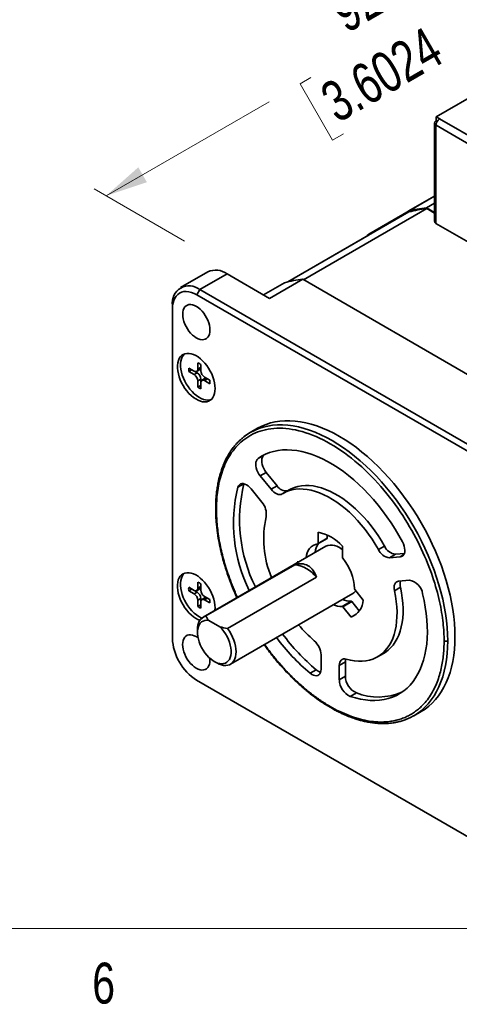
# Model space of a CAD drawing. Header units: millimetres. Extents: x 11 to 421, y 5 to 275.
# Tile 8 of 20: x 136 to 162, y 6 to 63. Entities that reach past the tile are written whole.
import ezdxf

# ---------------------------------------------------------------- set-up
doc = ezdxf.new("R2010")
doc.units = ezdxf.units.MM
doc.styles.add('SLDTEXTSTYLE0', font='TXT', dxfattribs={"width": 0.75})
doc.dimstyles.new('SLDDIMSTYLE5', dxfattribs={"dimtxt": 2.38125, "dimasz": 3, "dimexe": 0, "dimexo": 0.0625, "dimgap": 0.595313, "dimtad": 0, "dimdec": 0, "dimlfac": 2, "dimrnd": 1e-09, "dimzin": 12, "dimdsep": 46, "dimtxsty": 'SLDTEXTSTYLE0', "dimsah": 1, "dimcen": 0.09, "dimadec": 0, "dimazin": 3, "dimtfac": 1, "dimtdec": 0, "dimtofl": 0, "dimtmove": 0, "dimatfit": 3, "dimfxl": 1, "dimfrac": 2, "dimtolj": 1, "dimtzin": 12, "dimarcsym": 0})

# ---------------------------------------------------------------- blocks, each defined once
blk = doc.blocks.new('_D_8')
at = {"color": 7, "linetype": 'Continuous', "lineweight": 0}
for p, q in [((180.128, 67.405), (172.631, 71.735)), ((173.338, 71.327), (163.724, 65.776)), ((161.29, 64.372), (161.918, 64.734)), ((161.918, 64.734), (163.809, 61.457)), ((163.809, 61.457), (163.182, 61.095)), ((152.911, 59.535), (152.284, 59.173)), ((152.284, 59.173), (154.176, 55.896)), ((140.988, 52.652), (150.478, 58.13)), ((154.176, 55.896), (154.803, 56.258)), ((145.559, 50.012), (140.281, 53.06))]:
    blk.add_line(p, q, dxfattribs=at)
at = {"color": 7, "linetype": 'Continuous', "lineweight": 18}
for points in [[(173.338, 71.327), (170.967, 70.535), (171.467, 69.669)], [(140.988, 52.652), (143.36, 53.443), (142.86, 54.309)]]:
    blk.add_solid(points, dxfattribs=at)
at = {"color": 7, "linetype": 'Continuous', "lineweight": 18, "char_height": 2.3813, "attachment_point": 1, "rotation": 29.99731, "style": 'SLDTEXTSTYLE0'}
for s, insert in [('92', (153.801, 64.15)), ('3.6024', (153.268, 58.916))]:
    blk.add_mtext(s, dxfattribs=dict(at, insert=insert))

msp = doc.modelspace()

# ---------------------------------------------------------------- linework, layer by layer
at = {"color": 7, "linetype": 'Continuous', "lineweight": 35}
for p, q in [((160.2, 57.252), (163.167, 58.964)), ((160.109, 56.878), (160.107, 51.163)), ((160.204, 57.005), (160.197, 57.001)), ((160.416, 57.127), (160.2, 57.252)), ((160.2, 57.007), (160.2, 57.252)), ((160.264, 56.97), (160.2, 57.007)), ((160.416, 57.127), (160.412, 57.125)), ((160.412, 57.125), (169.81, 51.697)), ((160.195, 51.041), (160.197, 56.756)), ((160.197, 56.756), (160.2, 56.754)), ((160.2, 56.758), (169.598, 51.329)), ((160.2, 56.754), (160.2, 56.758)), ((160.108, 52.625), (156.287, 50.42)), ((160.108, 52.624), (158.586, 51.746)), ((159.647, 51.95), (160.107, 52.215)), ((158.621, 51.705), (151.572, 47.636)), ((159.657, 51.903), (152.479, 47.76)), ((158.586, 51.746), (158.586, 51.685)), ((160.107, 51.684), (159.647, 51.95)), ((160.107, 51.643), (159.657, 51.903)), ((160.195, 51.041), (169.6, 45.608)), ((156.305, 50.369), (151.568, 47.635)), ((156.341, 50.389), (156.287, 50.42)), ((156.306, 50.368), (156.305, 50.369)), ((146.907, 48.215), (145.316, 47.296)), ((146.442, 47.185), (148.033, 48.103)), ((148.033, 48.103), (150.508, 46.674)), ((150.508, 46.674), (152.434, 47.786)), ((152.435, 47.786), (164.102, 41.046)), ((146.442, 47.185), (146.265, 46.879)), ((163.059, 37.586), (146.442, 47.185)), ((151.374, 47.582), (150.154, 46.878)), ((146.265, 46.879), (162.882, 37.28)), ((144.85, 46.267), (144.845, 27.081)), ((144.845, 26.877), (144.85, 46.063)), ((144.85, 46.063), (144.85, 46.267)), ((145.803, 42.614), (146.115, 42.433)), ((145.803, 42.409), (145.98, 42.511)), ((146.265, 42.418), (146.442, 42.521)), ((146.327, 42.556), (146.327, 42.916)), ((146.327, 42.556), (146.504, 42.658)), ((146.504, 42.814), (146.504, 42.454)), ((146.504, 42.658), (146.504, 42.814)), ((146.115, 42.229), (145.803, 42.409)), ((146.115, 42.229), (146.292, 42.331)), ((146.292, 42.331), (146.119, 42.431)), ((146.504, 41.964), (146.327, 41.862)), ((146.504, 41.604), (146.504, 41.964)), ((146.743, 41.999), (146.566, 41.897)), ((146.716, 42.086), (147.028, 41.906)), ((147.028, 41.702), (146.716, 41.882)), ((146.327, 41.502), (146.327, 41.862)), ((146.327, 41.502), (146.504, 41.604)), ((146.504, 41.76), (146.504, 41.4)), ((149.808, 39.103), (149.384, 38.858)), ((150.187, 37.547), (149.833, 37.343)), ((150.187, 37.547), (150.221, 37.571)), ((149.962, 36.329), (150.316, 36.533)), ((150.591, 35.547), (149.962, 36.329)), ((150.944, 35.752), (150.316, 36.533)), ((149.432, 35.575), (150.06, 34.793)), ((150.591, 35.547), (150.944, 35.752)), ((151.644, 35.515), (151.29, 35.311)), ((153.333, 32.393), (153.333, 33.047)), ((153.333, 32.393), (153.864, 32.699)), ((153.864, 32.699), (153.864, 32.885)), ((153.777, 32.228), (146.635, 28.105)), ((153.323, 32.37), (153.853, 32.677)), ((154.748, 32.23), (154.748, 31.576)), ((157.197, 32.245), (156.844, 32.041)), ((157.491, 31.561), (157.845, 31.765)), ((158.119, 31.617), (157.491, 31.561)), ((157.845, 31.765), (158.356, 31.811)), ((151.97, 31.153), (146.797, 28.167)), ((152.118, 31.319), (152.217, 31.328)), ((152.123, 31.274), (152.118, 31.319)), ((148.06, 27.437), (153.232, 30.423)), ((145.8, 29.837), (146.112, 29.657)), ((146.324, 29.779), (146.324, 30.139)), ((146.324, 29.779), (146.501, 29.881)), ((146.501, 30.037), (146.501, 29.677)), ((146.501, 29.881), (146.501, 30.037)), ((157.777, 29.635), (158.13, 29.839)), ((158.021, 30.194), (158.649, 30.25)), ((145.8, 29.633), (145.976, 29.735)), ((146.112, 29.452), (145.8, 29.633)), ((146.112, 29.452), (146.288, 29.554)), ((146.288, 29.554), (146.115, 29.655)), ((146.262, 29.642), (146.438, 29.744)), ((146.713, 29.309), (147.025, 29.129)), ((148.222, 25.356), (155.364, 29.479)), ((155.472, 29.709), (155.962, 29.098)), ((146.5, 29.187), (146.324, 29.085)), ((146.324, 28.725), (146.324, 29.085)), ((146.324, 28.725), (146.5, 28.827)), ((146.5, 28.827), (146.5, 29.187)), ((146.5, 28.983), (146.5, 28.623)), ((146.739, 29.222), (146.563, 29.12)), ((147.024, 28.925), (146.713, 29.105)), ((154.729, 28.723), (155.26, 29.03)), ((154.764, 28.703), (155.295, 29.009)), ((155.255, 28.093), (154.764, 28.703)), ((155.295, 29.009), (155.732, 28.464)), ((147.331, 28.646), (147.324, 28.503)), ((155.558, 28.268), (155.255, 28.093)), ((147.606, 27.537), (146.969, 27.904)), ((144.845, 27.081), (144.845, 26.877)), ((146.306, 27.379), (146.306, 27.215)), ((153.508, 25.9), (153.508, 25.063)), ((156.79, 25.784), (157.143, 25.988)), ((147.287, 25.516), (147.428, 25.434)), ((154.569, 25.288), (154.923, 25.492)), ((154.569, 24.45), (154.569, 25.288)), ((154.923, 25.492), (154.922, 24.654)), ((152.868, 24.833), (153.221, 25.038)), ((162.876, 14.828), (146.259, 24.427)), ((154.922, 24.654), (154.569, 24.45)), ((155.209, 23.481), (155.562, 23.685)), ((158.908, 22.359), (159.332, 22.604)), ((158.88, 22.345), (158.908, 22.36))]:
    msp.add_line(p, q, dxfattribs=at)
at = {"color": 8, "linetype": 'Continuous', "lineweight": 35}
for p, q in [((156.287, 50.42), (160.108, 52.625)), ((158.586, 51.746), (160.108, 52.624)), ((150.154, 46.878), (151.374, 47.582)), ((146.893, 41.984), (146.716, 41.882)), ((148.662, 35.679), (149.002, 35.875)), ((158.314, 31.729), (158.119, 31.617)), ((146.889, 29.207), (146.713, 29.105))]:
    msp.add_line(p, q, dxfattribs=at)
at = {"color": 7, "linetype": 'Continuous', "lineweight": 18}
msp.add_line((415.957, 9.959), (15.907, 9.959), dxfattribs=at)
at = {"color": 7, "linetype": 'Continuous', "lineweight": 35, "flags": 128}
for points in [[(156.287, 50.42), (156.192, 50.327), (156.141, 50.274)], [(146.265, 46.879), (146.107, 46.96), (145.95, 47.019), (145.798, 47.057), (145.651, 47.071), (145.512, 47.063), (145.383, 47.032), (145.265, 46.978), (145.159, 46.903), (145.067, 46.806), (144.991, 46.69), (144.93, 46.556), (144.886, 46.406), (144.859, 46.24), (144.85, 46.063)], [(151.374, 47.582), (151.374, 47.582), (151.374, 47.582), (151.374, 47.582)], [(147.035, 44.829), (147.027, 44.703), (147.003, 44.589), (146.963, 44.489), (146.909, 44.406), (146.841, 44.34), (146.76, 44.294), (146.67, 44.268), (146.57, 44.262), (146.464, 44.278), (146.353, 44.314), (146.239, 44.37), (146.126, 44.445), (146.015, 44.537), (145.909, 44.644), (145.809, 44.764), (145.719, 44.895), (145.638, 45.034), (145.57, 45.179), (145.516, 45.325), (145.476, 45.471), (145.452, 45.613), (145.444, 45.748), (145.452, 45.874), (145.477, 45.988), (145.516, 46.088), (145.571, 46.172), (145.639, 46.237), (145.719, 46.284), (145.81, 46.31), (145.91, 46.315), (146.016, 46.299), (146.127, 46.263), (146.24, 46.207), (146.353, 46.132), (146.464, 46.04), (146.57, 45.933), (146.67, 45.813), (146.761, 45.682), (146.841, 45.543), (146.909, 45.399), (146.963, 45.252), (147.003, 45.106), (147.027, 44.965), (147.035, 44.829)], [(147.335, 41.423), (147.327, 41.272), (147.302, 41.133), (147.261, 41.008), (147.204, 40.899), (147.133, 40.808), (147.049, 40.735), (146.952, 40.683), (146.844, 40.651), (146.727, 40.641), (146.603, 40.652), (146.473, 40.684), (146.34, 40.737), (146.205, 40.81), (146.07, 40.902), (145.939, 41.012), (145.811, 41.137), (145.691, 41.276), (145.578, 41.427), (145.476, 41.588), (145.385, 41.756), (145.307, 41.928), (145.243, 42.102), (145.194, 42.275), (145.161, 42.445), (145.145, 42.61), (145.145, 42.765), (145.162, 42.911), (145.195, 43.043), (145.243, 43.16), (145.307, 43.26), (145.385, 43.342), (145.476, 43.405), (145.579, 43.447), (145.691, 43.468), (145.812, 43.468), (145.939, 43.446), (146.071, 43.403), (146.205, 43.34), (146.34, 43.257), (146.474, 43.156), (146.603, 43.039), (146.728, 42.906), (146.845, 42.761), (146.952, 42.605), (147.049, 42.44), (147.134, 42.27), (147.205, 42.097), (147.261, 41.922), (147.302, 41.75), (147.327, 41.583), (147.335, 41.423)], [(147.097, 40.773), (147.021, 40.753), (146.904, 40.743), (146.78, 40.754), (146.65, 40.786), (146.516, 40.839), (146.382, 40.912), (146.247, 41.004), (146.115, 41.114), (145.988, 41.239), (145.867, 41.378), (145.755, 41.529), (145.652, 41.69), (145.562, 41.858), (145.484, 42.03), (145.42, 42.204), (145.371, 42.377), (145.338, 42.548), (145.322, 42.712), (145.322, 42.868), (145.338, 43.013), (145.371, 43.145), (145.42, 43.262), (145.484, 43.362), (145.557, 43.44)], [(149.808, 39.103), (149.809, 39.103), (150.049, 39.228), (150.299, 39.333), (150.56, 39.417), (150.83, 39.481), (151.11, 39.524), (151.397, 39.546), (151.693, 39.547), (151.995, 39.527), (152.303, 39.486), (152.617, 39.424), (152.936, 39.342), (153.258, 39.239), (153.584, 39.117), (153.912, 38.974), (154.242, 38.811), (154.572, 38.63), (154.903, 38.43), (155.233, 38.211), (155.561, 37.975), (155.886, 37.721), (156.209, 37.451), (156.528, 37.166), (156.841, 36.865), (157.15, 36.549), (157.452, 36.22), (157.747, 35.878), (158.035, 35.523), (158.314, 35.158), (158.584, 34.782), (158.845, 34.396), (159.095, 34.003), (159.334, 33.601), (159.562, 33.193), (159.778, 32.779), (159.981, 32.361), (160.172, 31.939), (160.348, 31.514), (160.511, 31.088), (160.66, 30.661), (160.794, 30.235), (160.913, 29.81), (161.016, 29.388), (161.104, 28.969), (161.177, 28.555), (161.233, 28.146), (161.273, 27.744), (161.298, 27.349), (161.306, 26.963), (161.297, 26.586), (161.273, 26.219), (161.232, 25.864), (161.176, 25.521), (161.103, 25.19), (161.015, 24.873), (160.911, 24.571), (160.792, 24.283), (160.658, 24.012), (160.509, 23.757), (160.346, 23.519), (160.169, 23.298), (159.979, 23.096), (159.775, 22.913), (159.559, 22.748), (159.332, 22.604)], [(149.384, 38.858), (149.157, 38.714), (149, 38.597)], [(149.962, 36.329), (149.885, 36.436), (149.819, 36.552), (149.766, 36.672), (149.727, 36.794), (149.704, 36.913), (149.698, 37.025), (149.708, 37.127), (149.735, 37.216), (149.777, 37.289), (149.833, 37.343)], [(149.833, 37.343), (150.044, 37.478), (150.267, 37.592), (150.5, 37.686), (150.744, 37.759), (150.997, 37.811), (151.26, 37.841), (151.53, 37.85), (151.808, 37.838), (152.093, 37.805), (152.383, 37.75), (152.678, 37.674), (152.977, 37.577), (153.279, 37.46), (153.583, 37.322), (153.889, 37.165), (154.195, 36.988), (154.5, 36.792), (154.805, 36.578), (155.107, 36.347), (155.406, 36.098), (155.701, 35.833), (155.991, 35.553), (156.275, 35.258), (156.553, 34.949), (156.823, 34.627), (157.086, 34.294), (157.339, 33.949), (157.583, 33.595), (157.816, 33.231), (158.038, 32.86), (158.249, 32.482)], [(150.316, 36.533), (150.239, 36.64), (150.173, 36.756), (150.119, 36.876), (150.081, 36.998), (150.058, 37.117), (150.051, 37.229), (150.061, 37.331), (150.088, 37.42), (150.13, 37.493), (150.187, 37.547)], [(148.662, 35.679), (148.699, 35.757), (148.751, 35.818), (148.816, 35.86), (148.892, 35.88), (148.977, 35.879), (149.068, 35.857), (149.161, 35.813), (149.255, 35.75), (149.346, 35.67), (149.432, 35.575)], [(156.844, 32.041), (156.665, 32.346), (156.474, 32.644), (156.274, 32.933), (156.065, 33.213), (155.847, 33.481), (155.622, 33.737), (155.39, 33.98), (155.152, 34.209), (154.91, 34.422), (154.665, 34.619), (154.416, 34.8), (154.166, 34.963), (153.916, 35.108), (153.666, 35.233), (153.418, 35.34), (153.172, 35.426), (152.93, 35.492), (152.693, 35.538), (152.461, 35.563), (152.235, 35.567), (152.017, 35.551), (151.808, 35.514), (151.607, 35.456), (151.417, 35.377), (151.238, 35.279)], [(151.644, 35.515), (151.771, 35.582), (151.961, 35.66), (152.161, 35.718), (152.371, 35.755), (152.589, 35.771), (152.814, 35.767), (153.046, 35.742), (153.284, 35.696), (153.526, 35.63), (153.771, 35.544), (154.02, 35.437), (154.27, 35.312), (154.52, 35.167), (154.77, 35.004), (155.018, 34.824), (155.264, 34.626), (155.506, 34.413), (155.743, 34.184), (155.975, 33.941), (156.201, 33.685), (156.418, 33.417), (156.628, 33.138), (156.828, 32.848), (157.018, 32.55), (157.197, 32.245)], [(151.238, 35.279), (151.172, 35.25), (151.097, 35.24), (151.016, 35.248), (150.93, 35.275), (150.842, 35.32), (150.755, 35.382), (150.67, 35.458), (150.591, 35.547)], [(158.249, 32.482), (158.305, 32.362), (158.348, 32.241), (158.374, 32.121), (158.385, 32.007), (158.378, 31.902), (158.355, 31.81), (158.316, 31.733), (158.263, 31.674), (158.197, 31.635), (158.119, 31.617)], [(146.441, 27.917), (146.336, 27.96), (146.201, 28.033), (146.067, 28.125), (145.935, 28.235), (145.808, 28.36), (145.687, 28.499), (145.575, 28.651), (145.472, 28.811), (145.381, 28.979), (145.303, 29.151), (145.239, 29.325), (145.191, 29.499), (145.158, 29.669), (145.141, 29.833), (145.141, 29.989), (145.158, 30.134), (145.191, 30.266), (145.24, 30.383), (145.304, 30.483), (145.382, 30.565), (145.473, 30.628), (145.575, 30.67), (145.688, 30.691), (145.808, 30.691), (145.936, 30.669), (146.068, 30.626), (146.202, 30.563), (146.337, 30.48), (146.47, 30.38), (146.6, 30.262), (146.724, 30.129), (146.841, 29.984), (146.949, 29.828), (147.046, 29.663), (147.13, 29.493), (147.201, 29.32), (147.257, 29.146), (147.298, 28.973), (147.323, 28.806), (147.331, 28.646), (147.331, 28.646)], [(146.551, 28.045), (146.513, 28.062), (146.378, 28.136), (146.244, 28.228), (146.112, 28.337), (145.985, 28.462), (145.864, 28.602), (145.751, 28.753), (145.649, 28.913), (145.558, 29.081), (145.48, 29.253), (145.416, 29.427), (145.368, 29.601), (145.335, 29.771), (145.318, 29.935), (145.318, 30.091), (145.335, 30.236), (145.368, 30.368), (145.417, 30.485), (145.48, 30.585), (145.554, 30.663)], [(158.13, 29.839), (158.192, 29.524), (158.238, 29.213), (158.268, 28.909), (158.282, 28.612), (158.279, 28.324), (158.261, 28.046), (158.227, 27.78), (158.176, 27.526), (158.111, 27.285), (158.029, 27.058), (157.933, 26.847), (157.822, 26.652), (157.697, 26.474), (157.558, 26.314), (157.406, 26.172), (157.241, 26.049), (157.143, 25.988)], [(157.777, 29.635), (157.759, 29.745), (157.757, 29.848), (157.768, 29.942), (157.794, 30.024), (157.834, 30.092), (157.886, 30.144), (157.949, 30.178), (158.021, 30.194)], [(154.972, 25.649), (155.213, 25.588), (155.449, 25.548), (155.68, 25.528), (155.903, 25.53), (156.119, 25.552), (156.326, 25.594), (156.524, 25.658), (156.711, 25.741), (156.888, 25.845), (157.052, 25.968), (157.204, 26.11), (157.343, 26.27), (157.468, 26.448), (157.579, 26.643), (157.676, 26.854), (157.757, 27.081), (157.823, 27.321), (157.873, 27.576), (157.908, 27.842), (157.926, 28.12), (157.928, 28.408), (157.914, 28.704), (157.884, 29.009), (157.838, 29.319), (157.777, 29.635)], [(159.419, 29.465), (159.506, 29.076), (159.577, 28.691), (159.631, 28.312), (159.669, 27.939), (159.691, 27.574), (159.697, 27.218), (159.685, 26.871), (159.657, 26.535), (159.613, 26.211), (159.553, 25.899), (159.476, 25.602), (159.383, 25.318), (159.275, 25.05), (159.151, 24.798), (159.013, 24.563), (158.86, 24.345), (158.692, 24.146), (158.512, 23.965), (158.318, 23.803), (158.111, 23.662), (157.893, 23.54), (157.663, 23.439), (157.423, 23.359), (157.173, 23.3), (156.913, 23.262), (156.646, 23.245), (156.37, 23.25), (156.088, 23.276), (155.8, 23.323), (155.506, 23.392), (155.209, 23.481)], [(146.969, 27.904), (146.851, 27.916), (146.74, 27.905), (146.639, 27.873), (146.548, 27.821), (146.47, 27.748), (146.406, 27.657), (146.358, 27.548), (146.325, 27.424), (146.308, 27.287), (146.308, 27.139), (146.325, 26.982), (146.358, 26.82), (146.408, 26.655), (146.472, 26.49), (146.55, 26.327), (146.641, 26.17), (146.742, 26.021), (146.853, 25.883), (146.972, 25.758), (147.096, 25.648), (147.223, 25.556), (147.351, 25.482), (147.478, 25.427), (147.602, 25.394), (147.72, 25.382), (147.831, 25.392), (147.933, 25.423), (148.024, 25.476), (148.102, 25.548), (148.166, 25.639), (148.216, 25.747), (148.249, 25.871), (148.266, 26.008), (148.266, 26.155), (148.25, 26.312), (148.217, 26.474), (148.168, 26.639), (148.104, 26.804), (148.027, 26.967), (147.936, 27.124), (147.835, 27.273), (147.724, 27.411), (147.606, 27.537)], [(147.023, 25.71), (147.03, 25.586), (147.022, 25.46), (146.998, 25.346), (146.958, 25.246), (146.904, 25.163), (146.835, 25.097), (146.755, 25.051), (146.664, 25.025), (146.565, 25.019), (146.458, 25.035), (146.347, 25.071), (146.234, 25.127), (146.121, 25.202), (146.01, 25.294), (145.904, 25.401), (145.804, 25.522), (145.713, 25.653), (145.633, 25.792), (145.565, 25.936), (145.511, 26.082), (145.471, 26.228), (145.447, 26.37), (145.439, 26.505), (145.447, 26.631), (145.471, 26.746), (145.511, 26.845), (145.565, 26.929), (145.633, 26.995), (145.714, 27.041), (145.805, 27.067), (145.904, 27.072), (146.011, 27.057), (146.121, 27.02), (146.235, 26.964), (146.341, 26.895)], [(147.428, 25.434), (147.564, 25.366), (147.698, 25.317), (147.827, 25.289), (147.951, 25.282), (148.067, 25.296), (148.174, 25.331), (148.27, 25.387), (148.354, 25.463), (148.424, 25.557), (148.479, 25.668), (148.519, 25.795), (148.543, 25.935), (148.551, 26.088), (148.542, 26.249), (148.517, 26.418), (148.476, 26.591), (148.42, 26.767), (148.349, 26.941), (148.264, 27.113), (148.168, 27.279), (148.06, 27.437)], [(154.569, 25.288), (154.576, 25.385), (154.598, 25.47), (154.634, 25.543), (154.682, 25.6), (154.742, 25.64), (154.811, 25.662), (154.889, 25.665), (154.972, 25.649)], [(154.923, 25.492), (154.93, 25.589), (154.945, 25.656)], [(153.508, 25.063), (153.5, 24.959), (153.475, 24.869), (153.434, 24.794), (153.379, 24.737), (153.312, 24.701), (153.233, 24.685), (153.147, 24.691), (153.055, 24.718), (152.961, 24.766), (152.868, 24.833)], [(158.882, 22.345), (158.907, 22.359), (158.908, 22.359)]]:
    msp.add_lwpolyline(points, dxfattribs=at)
at = {"color": 8, "linetype": 'Continuous', "lineweight": 35, "flags": 128}
for points in [[(160.881, 26.718), (160.873, 27.104), (160.849, 27.499), (160.809, 27.901), (160.752, 28.31), (160.68, 28.724), (160.592, 29.143), (160.488, 29.565), (160.369, 29.99), (160.236, 30.416), (160.087, 30.843), (159.924, 31.269), (159.747, 31.694), (159.557, 32.116), (159.354, 32.534), (159.138, 32.948), (158.91, 33.356), (158.671, 33.758), (158.42, 34.152), (158.16, 34.537), (157.89, 34.913), (157.61, 35.278), (157.323, 35.633), (157.028, 35.975), (156.726, 36.304), (156.417, 36.62), (156.103, 36.921), (155.785, 37.206), (155.462, 37.476), (155.136, 37.73), (154.808, 37.966), (154.479, 38.185), (154.148, 38.385), (153.818, 38.566), (153.488, 38.729), (153.16, 38.872), (152.834, 38.994), (152.512, 39.097), (152.193, 39.179), (151.879, 39.241), (151.571, 39.282), (151.268, 39.302), (150.973, 39.301), (150.685, 39.279), (150.406, 39.236), (150.136, 39.172), (149.875, 39.088), (149.625, 38.983), (149.385, 38.858), (149.384, 38.858)], [(158.908, 22.359), (159.135, 22.504), (159.351, 22.668), (159.555, 22.851), (159.745, 23.053), (159.922, 23.274), (160.085, 23.512), (160.234, 23.767), (160.368, 24.038), (160.487, 24.326), (160.591, 24.628), (160.679, 24.945), (160.751, 25.276), (160.808, 25.619), (160.849, 25.974), (160.873, 26.341), (160.881, 26.718)]]:
    msp.add_lwpolyline(points, dxfattribs=at)
at = {"color": 7, "linetype": 'Continuous', "lineweight": 35}
for centre, radius, start, end in [((160.243, 56.878), 0.131, 110.79893, 249.20107), ((160.661, 56.737), 0.461, 122.60316, 177.37577), ((160.255, 45.916), 6.064, 95.76016, 105.97884), ((158.586, 51.746), 0.000231, 112.29401, 187.658), ((160.272, 45.888), 6.047, 95.83796, 105.83709), ((160.251, 51.174), 0.144, 184.04281, 247.24068), ((156.287, 50.42), 0.000231, 52.31271, 127.64693), ((147.375, 47.197), 1.12, 53.99981, 114.6653), ((153.043, 41.753), 6.064, 95.76016, 105.97884), ((145.823, 46.418), 0.985, 51.09789, 188.84968), ((146.619, 42.511), 0.823, 172.85731, 187.1111), ((146.198, 42.535), 0.131, 230.76513, 9.18244), ((146.007, 42.157), 0.823, 52.86337, 67.11041), ((146.354, 42.643), 0.151, 305.68396, 5.60379), ((146.965, 42.475), 0.461, 182.59495, 237.38399), ((145.867, 41.841), 0.461, 2.59495, 57.38399), ((146.043, 41.943), 0.461, 2.59495, 57.38399), ((146.633, 41.781), 0.131, 50.76513, 189.18244), ((146.805, 41.865), 0.148, 53.68709, 114.97801), ((146.212, 41.804), 0.823, 352.85731, 7.1111), ((146.824, 42.158), 0.823, 232.86337, 247.11041), ((157.224, 33.575), 8.816, 166.19747, 206.37505), ((157.586, 33.782), 8.825, 166.2942, 206.36452), ((151.447, 36.032), 0.576, 209.17721, 281.61315), ((149.299, 34.116), 1.019, 350.7194, 41.64312), ((156.156, 32.673), 5.99, 167.67343, 202.27967), ((152.832, 30.547), 2.55, 41.31236, 78.66142), ((153.84, 32.696), 0.0239, 304.01973, 7.26801), ((153.451, 31.566), 0.813, 99.56567, 179.66642), ((154.24, 31.778), 1.076, 145.46424, 174.71202), ((153.311, 32.39), 0.0221, 281.91217, 9.06456), ((154.107, 31.366), 0.923, 46.0679, 110.96972), ((157.935, 32.564), 0.804, 203.36664, 263.54758), ((154.824, 31.58), 0.0766, 182.59715, 219.30187), ((157.581, 32.36), 0.804, 203.36664, 263.54758), ((151.757, 29.327), 1.838, 36.61595, 83.35784), ((152.396, 29.59), 3.063, 3.0576, 39.33171), ((146.616, 29.734), 0.823, 172.85731, 187.1111), ((146.004, 29.381), 0.823, 52.86337, 67.11041), ((146.35, 29.866), 0.151, 305.68396, 5.60379), ((158.773, 30.007), 0.664, 162.70023, 194.65193), ((158.49, 29.324), 0.94, 8.63145, 80.2175), ((146.194, 29.758), 0.131, 230.76513, 9.18244), ((145.863, 29.064), 0.461, 2.59495, 57.38399), ((146.04, 29.166), 0.461, 2.59495, 57.38399), ((146.961, 29.698), 0.461, 182.59495, 237.38399), ((155.083, 29.96), 0.558, 300.27178, 323.90562), ((155.531, 29.758), 0.0771, 183.17828, 219.70012), ((146.82, 29.381), 0.823, 232.86337, 247.11041), ((146.63, 29.004), 0.131, 50.76513, 189.18244), ((146.802, 29.088), 0.148, 53.68709, 114.97801), ((146.208, 29.027), 0.823, 352.85731, 7.1111), ((154.688, 29.857), 1.134, 245.93092, 272.08679), ((154.726, 28.677), 0.0462, 33.63086, 85.64391), ((155.218, 30.163), 1.134, 245.93092, 272.08679), ((154.805, 29.161), 1.159, 292.84289, 356.90004), ((155.256, 28.984), 0.0462, 33.63085, 85.64393), ((147.044, 27.466), 0.743, 109.37548, 186.75156), ((158.343, 32.757), 7.987, 219.72735, 229.02034), ((160.859, 34.19), 11.92, 216.41607, 230.15391), ((147.9, 27.007), 3.058, 182.44292, 237.53602), ((160.506, 33.986), 11.92, 216.41607, 230.15391), ((152.335, 25.84), 1.175, 2.92299, 49.01172), ((153.65, 25.53), 0.652, 228.96316, 255.39181), ((155.662, 24.476), 1.093, 181.37066, 245.51908), ((156.015, 24.68), 1.093, 181.37066, 245.51908), ((156.835, 26.964), 3.517, 248.776, 293.05586)]:
    msp.add_arc(centre, radius, start, end, dxfattribs=at)
for points, knots in [([(147.411, 34.377), (147.411, 34.696), (147.428, 35.025), (147.511, 35.693), (147.578, 36.032), (147.776, 36.701), (147.908, 37.032), (148.256, 37.655), (148.473, 37.948), (149.003, 38.458), (149.318, 38.675), (150.048, 38.989), (150.463, 39.085), (151.381, 39.12), (151.883, 39.058), (152.938, 38.758), (153.49, 38.52), (154.595, 37.882), (155.147, 37.482), (156.201, 36.564), (156.703, 36.046), (157.62, 34.951), (158.036, 34.374), (158.765, 33.218), (159.08, 32.638), (159.61, 31.515), (159.826, 30.972), (160.174, 29.946), (160.306, 29.463), (160.503, 28.565), (160.569, 28.15), (160.652, 27.386), (160.669, 27.037), (160.669, 26.718)], [0, 0, 0, 0, 0.0625, 0.0625, 0.125, 0.125, 0.1875, 0.1875, 0.25, 0.25, 0.3125, 0.3125, 0.375, 0.375, 0.4375, 0.4375, 0.5, 0.5, 0.5625, 0.5625, 0.625, 0.625, 0.6875, 0.6875, 0.75, 0.75, 0.8125, 0.8125, 0.875, 0.875, 0.9375, 0.9375, 1, 1, 1, 1]), ([(149.384, 38.858), (149.305, 38.809), (149.158, 38.719), (148.969, 38.575), (148.813, 38.442), (148.678, 38.313), (148.554, 38.182), (148.404, 38.005), (148.231, 37.771), (148.043, 37.462), (147.905, 37.186), (147.81, 36.963), (147.754, 36.817), (147.704, 36.678), (147.653, 36.52), (147.598, 36.33), (147.545, 36.117), (147.502, 35.915), (147.469, 35.733), (147.444, 35.571), (147.423, 35.411), (147.404, 35.236), (147.386, 35.022), (147.37, 34.752), (147.368, 34.549), (147.367, 34.438)], [0, 0, 0, 0, 0.060289, 0.112365, 0.15703, 0.198763, 0.238731, 0.276983, 0.351905, 0.427038, 0.504623, 0.540667, 0.571052, 0.596194, 0.626279, 0.66593, 0.708373, 0.74864, 0.778833, 0.807865, 0.835781, 0.863559, 0.899698, 0.945528, 1, 1, 1, 1]), ([(147.367, 34.438), (147.368, 34.324), (147.37, 34.114), (147.386, 33.823), (147.404, 33.587), (147.424, 33.389), (147.445, 33.207), (147.469, 33.022), (147.514, 32.723), (147.589, 32.308), (147.73, 31.682), (147.933, 30.957), (148.222, 30.138), (148.448, 29.564), (148.591, 29.269), (148.604, 29.242)], [0, 0, 0, 0, 0.071078, 0.130534, 0.176958, 0.212744, 0.248359, 0.284582, 0.32134, 0.422674, 0.524005, 0.67751, 0.831045, 0.984627, 1, 1, 1, 1]), ([(153.232, 30.423), (153.188, 30.57), (153.128, 30.703), (152.965, 30.937), (152.867, 31.031), (152.634, 31.165), (152.507, 31.202), (152.238, 31.218), (152.103, 31.197), (151.97, 31.153)], [0, 0, 0, 0, 0.25, 0.25, 0.5, 0.5, 0.75, 0.75, 1, 1, 1, 1]), ([(150.194, 26.494), (150.253, 26.409), (150.481, 26.08), (150.915, 25.544), (151.442, 24.949), (151.941, 24.447), (152.403, 24.022), (152.879, 23.627), (153.298, 23.317), (153.651, 23.079), (153.927, 22.907), (154.186, 22.756), (154.432, 22.625), (154.685, 22.499), (154.965, 22.374), (155.26, 22.257), (155.542, 22.159), (155.798, 22.084), (156.044, 22.022), (156.298, 21.971), (156.566, 21.931), (156.841, 21.906), (157.099, 21.898), (157.327, 21.904), (157.521, 21.919), (157.707, 21.943), (157.9, 21.977), (158.115, 22.028), (158.356, 22.103), (158.619, 22.204), (158.792, 22.298), (158.88, 22.345)], [0, 0, 0, 0, 0.023517, 0.091366, 0.159259, 0.210216, 0.261258, 0.313129, 0.365774, 0.395964, 0.426036, 0.453832, 0.47863, 0.504268, 0.534438, 0.567978, 0.598727, 0.625763, 0.651401, 0.67948, 0.709744, 0.741096, 0.773261, 0.799334, 0.822173, 0.843559, 0.867804, 0.895031, 0.92653, 0.962953, 1, 1, 1, 1]), ([(160.881, 26.718), (160.856, 26.704), (160.817, 26.693), (160.734, 26.693), (160.694, 26.704), (160.669, 26.718)], [0, 0, 0, 0, 0.5, 0.5, 1, 1, 1, 1])]:
    msp.add_open_spline(points, degree=3, knots=knots, dxfattribs=at)
at = {"color": 8, "linetype": 'Continuous', "lineweight": 35}
msp.add_open_spline([(147.411, 34.377), (147.386, 34.391), (147.367, 34.414), (147.367, 34.438)], degree=3, dxfattribs=at)
for points, knots in [([(148.628, 29.256), (148.583, 29.356), (148.456, 29.633), (148.273, 30.094), (148.083, 30.616), (147.922, 31.12), (147.787, 31.602), (147.67, 32.092), (147.571, 32.586), (147.496, 33.074), (147.446, 33.533), (147.416, 33.966), (147.413, 34.24), (147.411, 34.377)], [0, 0, 0, 0, 0.0572807, 0.160003, 0.2629123, 0.3549573, 0.4468349, 0.5388406, 0.636809, 0.7346598, 0.8269461, 0.9134355, 1, 1, 1, 1]), ([(160.669, 26.718), (160.667, 26.583), (160.664, 26.313), (160.634, 25.915), (160.583, 25.514), (160.508, 25.113), (160.403, 24.708), (160.267, 24.311), (160.094, 23.919), (159.884, 23.546), (159.634, 23.197), (159.377, 22.916), (159.128, 22.698), (158.899, 22.529), (158.655, 22.383), (158.394, 22.256), (158.114, 22.151), (157.811, 22.07), (157.493, 22.014), (157.118, 21.984), (156.684, 21.992), (156.187, 22.057), (155.669, 22.178), (155.135, 22.357), (154.589, 22.593), (154.038, 22.885), (153.487, 23.229), (152.941, 23.624), (152.407, 24.062), (151.889, 24.539), (151.392, 25.049), (150.92, 25.586), (150.528, 26.072), (150.303, 26.387), (150.217, 26.507)], [0, 0, 0, 0, 0.024381, 0.048732, 0.074722, 0.102279, 0.129853, 0.160944, 0.191992, 0.22495, 0.259667, 0.294427, 0.318459, 0.342422, 0.366382, 0.390405, 0.415982, 0.441547, 0.468049, 0.494538, 0.530914, 0.567714, 0.604908, 0.642689, 0.680627, 0.71869, 0.756765, 0.794704, 0.832473, 0.869679, 0.906479, 0.942843, 0.978168, 1, 1, 1, 1])]:
    msp.add_open_spline(points, degree=3, knots=knots, dxfattribs=at)
at = {"color": 7, "linetype": 'Continuous', "lineweight": 35}
for points in [[(146.797, 28.167), (146.841, 28.076), (146.895, 27.988), (146.969, 27.904)], [(148.06, 27.437), (147.904, 27.463), (147.751, 27.494), (147.606, 27.537)]]:
    msp.add_open_spline(points, degree=3, dxfattribs=at)

# ---------------------------------------------------------------- texts
at = {"color": 7, "linetype": 'Continuous', "lineweight": 0, "insert": (140.178, 7.967), "char_height": 2.381, "attachment_point": 1, "style": 'SLDTEXTSTYLE0'}
msp.add_mtext('6', dxfattribs=at)

# ---------------------------------------------------------------- dimensions: what is measured, and where the dimension line sits
at = {"color": 7, "linetype": 'Continuous', "lineweight": 18}
dim = msp.add_linear_dim(base=(173.338, 71.327), p1=(146.266, 49.603), p2=(180.835, 66.996), angle=29.99731, dimstyle='SLDDIMSTYLE5', dxfattribs=at)
dim.commit()
dim.dimension.update_dxf_attribs({"geometry": '_D_8', "text_midpoint": (157.101, 61.953), "dimtype": 160})

doc.saveas('drawing.dxf')
